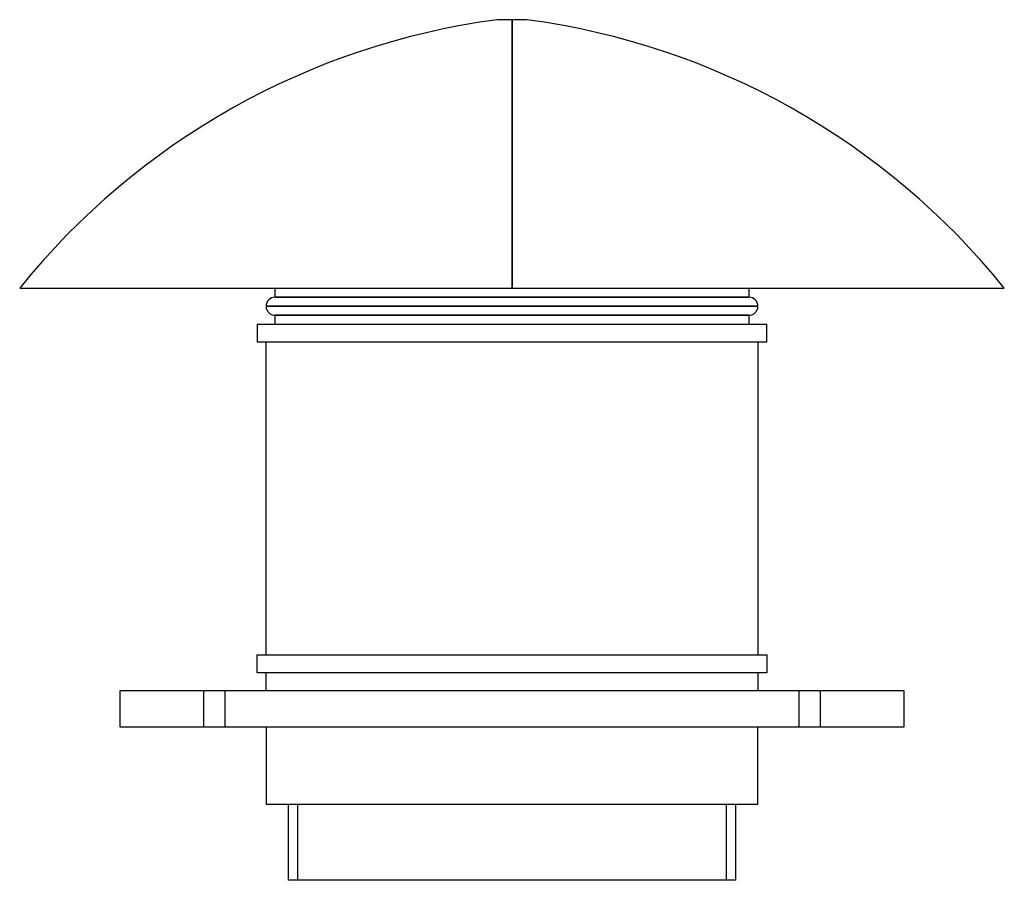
# Model space of a CAD drawing. Header units: millimetres. Extents: x -273 to 273, y -85 to 392.
import ezdxf

# ---------------------------------------------------------------- set-up
doc = ezdxf.new("R2010")
doc.units = ezdxf.units.MM
doc.layers.add('MAIN-1', color=7, linetype='Continuous')
doc.layers.add('MAIN-2', color=7, linetype='Continuous')

msp = doc.modelspace()

# ---------------------------------------------------------------- linework, layer by layer
at = {"layer": 'MAIN-1'}
for p, q in [((0, 392), (-8.16, 392)), ((0, 392), (0, 243.2)), ((8.16, 392), (0, 392)), ((-273, 243.2), (0, 243.2)), ((-131.4, 238.2), (-131.4, 243.2)), ((0, 243.2), (273, 243.2)), ((131.4, 243.2), (131.4, 238.2)), ((-131.4, 238.2), (131.4, 238.2)), ((-136.4, 233.2), (136.4, 233.2)), ((131.4, 228.2), (-131.4, 228.2)), ((-131.4, 223.2), (-131.4, 228.2)), ((131.4, 228.2), (131.4, 223.2)), ((-141.4, 223.2), (-141.4, 213.2)), ((-141.4, 223.2), (141.4, 223.2)), ((141.4, 213.2), (141.4, 223.2)), ((141.4, 213.2), (-141.4, 213.2)), ((-136.4, 40), (-136.4, 213.2)), ((136.4, 213.2), (136.4, 40)), ((-141.4, 40), (141.4, 40)), ((-141.4, 30), (-141.4, 40)), ((141.4, 40), (141.4, 30)), ((141.4, 30), (-141.4, 30)), ((-136.4, 20), (-136.4, 30)), ((136.4, 30), (136.4, 20)), ((-217.5, 20), (-217.5, 0)), ((217.5, 20), (-217.5, 20)), ((217.5, 0), (217.5, 20)), ((-217.5, 0), (217.5, 0)), ((-136.4, 0), (-136.4, -43)), ((136.4, -43), (136.4, 0)), ((136.4, -43), (-136.4, -43)), ((-124, -85), (-124, -43)), ((124, -43), (124, -85)), ((124, -85), (-124, -85))]:
    msp.add_line(p, q, dxfattribs=at)
for centre, radius, start, end in [((45.7, -13.94), 409.5, 97.5581, 141.1016), ((-45.7, -13.94), 409.5, 38.8984, 82.4419), ((-131.4, 233.2), 5, 90, 180), ((131.4, 233.2), 5, 0, 90), ((-131.4, 233.2), 5, 180, 270), ((131.4, 233.2), 5, 270, 0)]:
    msp.add_arc(centre, radius, start, end, dxfattribs=at)
at = {"layer": 'MAIN-2'}
for p, q in [((0, 243.2), (0, 392)), ((131.4, 238.2), (-131.4, 238.2)), ((136.4, 233.2), (-136.4, 233.2)), ((-131.4, 228.2), (131.4, 228.2)), ((-217.5, 20), (-217.5, 20)), ((-171, 20), (-171, 0)), ((-171, 20), (-171, 0)), ((-159, 0), (-159, 20)), ((-159, 0), (-159, 20)), ((159, 20), (159, 0)), ((159, 20), (159, 0)), ((171, 0), (171, 20)), ((171, 0), (171, 20)), ((217.5, 20), (217.5, 20)), ((-217.5, 0), (-217.5, 0)), ((217.5, 0), (217.5, 0)), ((-119, -43), (-119, -85)), ((119, -43), (-119, -43)), ((119, -85), (119, -43))]:
    msp.add_line(p, q, dxfattribs=at)

doc.saveas('drawing.dxf')
